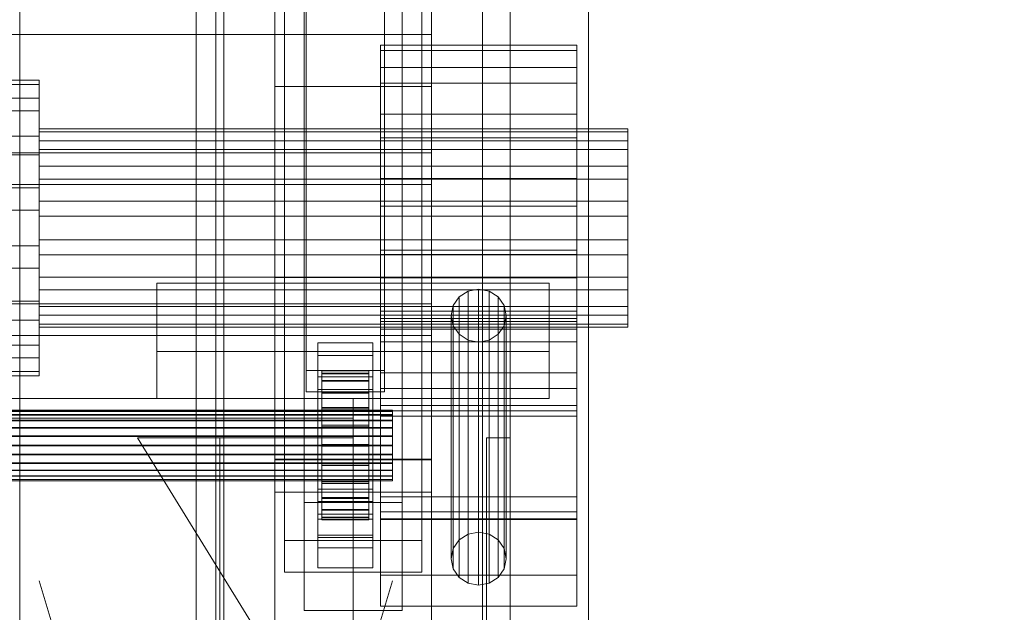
# Model space of a CAD drawing. Header units: millimetres. Extents: x -3490 to 61924, y -72580 to 6847.
# Tile 70 of 256: x 345 to 596, y -35858 to -35707. Entities that reach past the tile are written whole.
import ezdxf

# ---------------------------------------------------------------- set-up
doc = ezdxf.new("R2010")
doc.units = ezdxf.units.MM
for name, color, linetype, lineweight in [('COTAS_O', 1, 'Continuous', 0), ('COTAS_P', 1, 'Continuous', 0), ('frontal_briquetadora', 7, 'Continuous', 0), ('frontal_C01', 7, 'Continuous', 0), ('frontal_C02', 7, 'Continuous', 0)]:
    doc.layers.add(name, color=color, linetype=linetype, lineweight=lineweight)
doc.dimstyles.new('R19_100', dxfattribs={"dimtxt": 250, "dimasz": 150, "dimexe": 150, "dimexo": 80, "dimgap": 100, "dimtad": 1, "dimtih": 1, "dimtoh": 1, "dimdsep": 46, "dimcen": 0.09, "dimadec": 0, "dimazin": 0, "dimtfac": 1, "dimtdec": 4, "dimtofl": 0, "dimtmove": 0, "dimatfit": 3, "dimfxl": 1, "dimtolj": 1, "dimtzin": 0, "dimarcsym": 0})

# ---------------------------------------------------------------- blocks, each defined once
blk = doc.blocks.new('DIM_R29_63')
at = {"layer": 'COTAS_O'}
for p, q in [((-1480, -35300), (-1330, -35255)), ((490, -35300), (340, -35255)), ((-1480, -36000), (-1480, -35300)), ((-1480, -35300), (490, -35300)), ((-1480, -35300), (-1330, -35345)), ((490, -35300), (340, -35345)), ((490, -36000), (490, -35300))]:
    blk.add_line(p, q, dxfattribs=at)
blk.add_text('1970 O', height=250, dxfattribs=at).set_placement((-495, -35200))
blk = doc.blocks.new('DIM_R29_65')
at = {"layer": 'COTAS_O'}
for p, q in [((-1400, -35300), (-1250, -35255)), ((1400, -35300), (1250, -35255)), ((-1400, -36000), (-1400, -35300)), ((-1400, -35300), (1400, -35300)), ((-1400, -35300), (-1250, -35345)), ((1400, -35300), (1250, -35345)), ((1400, -36000), (1400, -35300))]:
    blk.add_line(p, q, dxfattribs=at)
blk.add_text('2800 O', height=250, dxfattribs=at).set_placement((0, -35200))
blk = doc.blocks.new('DIM_R29_66')
at = {"layer": 'COTAS_P'}
for p, q in [((-305, -34680), (395, -34680)), ((395, -34680), (350, -34830)), ((395, -36000), (395, -34680)), ((395, -34680), (440, -34830)), ((395, -36000), (350, -35850)), ((395, -36000), (440, -35850)), ((-305, -36000), (395, -36000))]:
    blk.add_line(p, q, dxfattribs=at)
blk.add_text('1320 P', height=250, rotation=90, dxfattribs=at).set_placement((295, -35340))
blk = doc.blocks.new('DIM_R29_67')
at = {"layer": 'COTAS_P'}
for p, q in [((-305, -35300), (-155, -35255)), ((345, -35300), (195, -35255)), ((-305, -36000), (-305, -35300)), ((-305, -35300), (345, -35300)), ((-305, -35300), (-155, -35345)), ((345, -35300), (195, -35345)), ((345, -36000), (345, -35300))]:
    blk.add_line(p, q, dxfattribs=at)
blk.add_text('650 P', height=250, dxfattribs=at).set_placement((20, -35200))

msp = doc.modelspace()

# ---------------------------------------------------------------- linework, layer by layer
at = {"layer": 'frontal_briquetadora'}
for q in [(490, -34940), (490, -34950)]:
    msp.add_line((490, -35980), q, dxfattribs=at)
at = {"layer": 'frontal_C01'}
for p, q in [((390, -35975), (390, -34599.343)), ((397, -35975), (397, -34599.343)), ((463, -35975), (463, -34599.343)), ((470, -35975), (470, -34599.343)), ((390, -35975), (390, -35273.382)), ((397, -35975), (397, -35273.382)), ((463, -35975), (463, -35273.382)), ((470, -35975), (470, -35273.382)), ((417.5, -35830.021), (417.5, -35348.555)), ((442.5, -35348.555), (442.5, -35830.021)), ((417.5, -35857.548), (417.5, -35376.083)), ((442.5, -35857.548), (442.5, -35376.083)), ((410, -35819.138), (410, -35616.933)), ((450, -35616.933), (450, -35819.138)), ((418, -35796.387), (418, -35644.646)), ((438, -35644.646), (438, -35796.387)), ((418, -35650.038), (418, -35801.779)), ((438, -35801.779), (438, -35650.038)), ((410, -35868.431), (410, -35666.226)), ((410, -35827.343), (410, -35666.598)), ((450, -35868.431), (450, -35666.226)), ((450, -35666.598), (450, -35827.343)), ((450, -35710.613), (450, -35672.095)), ((412.5, -35839.74), (412.5, -35681.813)), ((447.5, -35681.813), (447.5, -35839.74)), ((412.5, -35847.829), (412.5, -35689.902)), ((447.5, -35847.829), (447.5, -35689.902)), ((450, -35710.613), (450, -35702.525)), ((410, -35865.862), (410, -35705.117)), ((450, -35865.862), (450, -35705.117)), ((-450, -35710.613), (450, -35710.613)), ((437, -35719.036), (437, -35713.336)), ((437, -35713.336), (437, -35714.741)), ((487, -35713.336), (437, -35713.336)), ((437, -35714.741), (437, -35723.035)), ((487, -35714.741), (437, -35714.741)), ((487, -35714.741), (487, -35713.336)), ((487, -35713.336), (487, -35719.036)), ((487, -35723.035), (487, -35714.741)), ((437, -35730.973), (437, -35719.036)), ((487, -35719.036), (437, -35719.036)), ((487, -35719.036), (487, -35730.973)), ((350, -35722.272), (-350, -35722.272)), ((350, -35723.407), (350, -35722.272)), ((350, -35722.272), (350, -35726.88)), ((350, -35723.407), (-350, -35723.407)), ((350, -35730.113), (350, -35723.407)), ((437, -35723.035), (437, -35736.957)), ((487, -35723.035), (437, -35723.035)), ((487, -35736.957), (487, -35723.035)), ((350, -35726.88), (-350, -35726.88)), ((350, -35726.88), (350, -35736.531)), ((350, -35730.113), (-350, -35730.113)), ((350, -35741.37), (350, -35730.113)), ((437, -35747.328), (437, -35730.973)), ((487, -35730.973), (437, -35730.973)), ((487, -35730.973), (487, -35747.328)), ((350, -35737.775), (350, -35734.682)), ((350, -35734.682), (350, -35735.444)), ((500, -35734.682), (350, -35734.682)), ((500, -35735.444), (500, -35734.682)), ((500, -35734.682), (500, -35737.775)), ((350, -35736.531), (-350, -35736.531)), ((350, -35735.444), (350, -35739.945)), ((500, -35735.444), (350, -35735.444)), ((350, -35736.531), (350, -35749.755)), ((437, -35736.957), (437, -35754.387)), ((487, -35736.957), (437, -35736.957)), ((487, -35754.387), (487, -35736.957)), ((500, -35739.945), (500, -35735.444)), ((350, -35744.251), (350, -35737.775)), ((500, -35737.775), (350, -35737.775)), ((500, -35737.775), (500, -35744.251)), ((-450, -35740.847), (450, -35740.847)), ((350, -35741.37), (-350, -35741.37)), ((350, -35739.945), (350, -35747.498)), ((500, -35739.945), (350, -35739.945)), ((350, -35755.462), (350, -35741.37)), ((450, -35740.847), (450, -35748.935)), ((450, -35740.847), (450, -35779.365)), ((500, -35747.498), (500, -35739.945)), ((350, -35753.125), (350, -35744.251)), ((500, -35744.251), (350, -35744.251)), ((500, -35744.251), (500, -35753.125)), ((437, -35765.613), (437, -35747.328)), ((437, -35747.328), (487, -35747.328)), ((487, -35747.328), (487, -35765.613)), ((450, -35748.935), (-450, -35748.935)), ((-350, -35749.755), (350, -35749.755)), ((350, -35747.498), (350, -35756.955)), ((500, -35747.498), (350, -35747.498)), ((350, -35749.755), (350, -35764.538)), ((450, -35787.454), (450, -35748.935)), ((500, -35756.955), (500, -35747.498)), ((350, -35763.045), (350, -35753.125)), ((350, -35753.125), (500, -35753.125)), ((437, -35754.387), (437, -35772.672)), ((487, -35754.387), (437, -35754.387)), ((487, -35772.672), (487, -35754.387)), ((500, -35753.125), (500, -35763.045)), ((350, -35755.462), (-350, -35755.462)), ((350, -35770.245), (350, -35755.462)), ((350, -35756.955), (350, -35766.875)), ((500, -35756.955), (350, -35756.955)), ((500, -35766.875), (500, -35756.955)), ((350, -35764.538), (-350, -35764.538)), ((350, -35772.502), (350, -35763.045)), ((500, -35763.045), (350, -35763.045)), ((350, -35764.538), (350, -35778.63)), ((500, -35763.045), (500, -35772.502)), ((350, -35766.875), (350, -35775.749)), ((500, -35766.875), (350, -35766.875)), ((437, -35783.043), (437, -35765.613)), ((487, -35765.613), (437, -35765.613)), ((437, -35834.146), (437, -35766.742)), ((437, -35766.742), (487, -35766.742)), ((437, -35781.187), (437, -35766.742)), ((487, -35765.613), (487, -35783.043)), ((487, -35766.742), (487, -35834.146)), ((487, -35766.742), (487, -35781.187)), ((500, -35775.749), (500, -35766.875)), ((350, -35770.245), (-350, -35770.245)), ((350, -35783.469), (350, -35770.245)), ((350, -35780.055), (350, -35772.502)), ((500, -35772.502), (350, -35772.502)), ((500, -35772.502), (500, -35780.055)), ((380, -35791.525), (380, -35774.027)), ((380, -35774.027), (480, -35774.027)), ((380, -35803.525), (380, -35774.027)), ((437, -35772.672), (437, -35789.027)), ((487, -35772.672), (437, -35772.672)), ((480, -35774.027), (480, -35791.525)), ((480, -35774.027), (480, -35803.525)), ((487, -35789.027), (487, -35772.672)), ((350, -35775.749), (350, -35782.225)), ((500, -35775.749), (350, -35775.749)), ((459.321, -35776.114), (457.05, -35777.575)), ((462, -35775.601), (459.321, -35776.114)), ((459.321, -35838.126), (459.321, -35776.114)), ((464.679, -35776.114), (462, -35775.601)), ((462, -35837.613), (462, -35775.601)), ((466.95, -35777.575), (464.679, -35776.114)), ((464.679, -35838.126), (464.679, -35776.114)), ((500, -35782.225), (500, -35775.749)), ((450, -35779.365), (-450, -35779.365)), ((350, -35778.63), (-350, -35778.63)), ((350, -35778.63), (350, -35789.887)), ((437, -35828.562), (437, -35780.031)), ((437, -35780.031), (487, -35780.031)), ((437, -35785.809), (437, -35780.031)), ((450, -35787.454), (450, -35779.365)), ((455.533, -35779.762), (455, -35782.342)), ((457.05, -35777.575), (455.533, -35779.762)), ((455.533, -35841.774), (455.533, -35779.762)), ((457.05, -35839.587), (457.05, -35777.575)), ((468.467, -35779.762), (466.95, -35777.575)), ((466.95, -35839.587), (466.95, -35777.575)), ((469, -35782.342), (468.467, -35779.762)), ((468.467, -35841.774), (468.467, -35779.762)), ((487, -35780.031), (487, -35828.562)), ((487, -35780.031), (487, -35785.809)), ((350, -35784.556), (350, -35780.055)), ((500, -35780.055), (350, -35780.055)), ((350, -35782.225), (350, -35785.318)), ((500, -35782.225), (350, -35782.225)), ((487, -35781.187), (437, -35781.187)), ((437, -35781.187), (437, -35848.591)), ((455, -35782.342), (455.533, -35784.921)), ((455, -35844.353), (455, -35782.342)), ((468.467, -35784.921), (469, -35782.342)), ((469, -35782.342), (469, -35844.353)), ((487, -35848.591), (487, -35781.187)), ((500, -35780.055), (500, -35784.556)), ((500, -35785.318), (500, -35782.225)), ((350, -35783.469), (-350, -35783.469)), ((350, -35793.12), (350, -35783.469)), ((350, -35785.318), (350, -35784.556)), ((500, -35784.556), (350, -35784.556)), ((437, -35796.965), (437, -35783.043)), ((487, -35783.043), (437, -35783.043)), ((437, -35832.414), (437, -35783.883)), ((437, -35783.883), (487, -35783.883)), ((437, -35807.957), (437, -35783.883)), ((455.533, -35784.921), (457.05, -35787.108)), ((455.533, -35846.933), (455.533, -35784.921)), ((466.95, -35787.108), (468.467, -35784.921)), ((468.467, -35846.933), (468.467, -35784.921)), ((487, -35783.043), (487, -35796.965)), ((487, -35783.883), (487, -35832.414)), ((487, -35783.883), (487, -35807.957)), ((500, -35784.556), (500, -35785.318)), ((-450, -35787.454), (450, -35787.454)), ((500, -35785.318), (350, -35785.318)), ((487, -35785.809), (437, -35785.809)), ((437, -35785.809), (437, -35834.34)), ((457.05, -35787.108), (459.321, -35788.569)), ((457.05, -35849.12), (457.05, -35787.108)), ((464.679, -35788.569), (466.95, -35787.108)), ((466.95, -35849.12), (466.95, -35787.108)), ((487, -35834.34), (487, -35785.809)), ((350, -35789.887), (-350, -35789.887)), ((350, -35789.887), (350, -35796.593)), ((421, -35792.535), (421, -35789.3)), ((421, -35789.3), (435, -35789.3)), ((421, -35829.745), (421, -35789.3)), ((435, -35789.3), (435, -35792.535)), ((435, -35789.3), (435, -35829.745)), ((437, -35789.027), (437, -35800.964)), ((487, -35789.027), (437, -35789.027)), ((459.321, -35788.569), (462, -35789.083)), ((459.321, -35850.581), (459.321, -35788.569)), ((462, -35789.083), (464.679, -35788.569)), ((462, -35851.094), (462, -35789.083)), ((464.679, -35850.581), (464.679, -35788.569)), ((487, -35800.964), (487, -35789.027)), ((480, -35791.525), (380, -35791.525)), ((380, -35791.525), (380, -35803.525)), ((435, -35792.535), (421, -35792.535)), ((421, -35792.535), (421, -35832.98)), ((435, -35832.98), (435, -35792.535)), ((480, -35803.525), (480, -35791.525)), ((350, -35793.12), (-350, -35793.12)), ((350, -35797.728), (350, -35793.12)), ((350, -35796.593), (-350, -35796.593)), ((350, -35796.593), (350, -35797.728)), ((438, -35796.387), (418, -35796.387)), ((418, -35796.387), (418, -35801.779)), ((422, -35806.454), (422, -35796.455)), ((422, -35796.455), (422, -35797.047)), ((422, -35796.455), (434, -35796.455)), ((422, -35797.157), (422, -35796.455)), ((422, -35806.735), (422, -35797.047)), ((422, -35797.047), (422, -35798.894)), ((422, -35797.047), (434, -35797.047)), ((422, -35806.787), (422, -35797.157)), ((422, -35797.157), (434, -35797.157)), ((422, -35799.107), (422, -35797.157)), ((434, -35797.047), (434, -35796.455)), ((434, -35796.455), (434, -35806.454)), ((434, -35796.455), (434, -35797.157)), ((434, -35798.894), (434, -35797.047)), ((434, -35797.047), (434, -35806.735)), ((434, -35797.157), (434, -35806.787)), ((434, -35797.157), (434, -35799.107)), ((437, -35805.259), (437, -35796.965)), ((487, -35796.965), (437, -35796.965)), ((438, -35801.779), (438, -35796.387)), ((487, -35796.965), (487, -35805.259)), ((350, -35797.728), (-350, -35797.728)), ((421, -35801.163), (421, -35797.928)), ((421, -35797.928), (435, -35797.928)), ((421, -35838.372), (421, -35797.928)), ((422, -35807.61), (422, -35798.894)), ((422, -35798.894), (422, -35801.869)), ((422, -35798.894), (434, -35798.894)), ((422, -35807.71), (422, -35799.107)), ((422, -35799.107), (434, -35799.107)), ((422, -35802.17), (422, -35799.107)), ((434, -35801.869), (434, -35798.894)), ((434, -35798.894), (434, -35807.61)), ((434, -35799.107), (434, -35807.71)), ((434, -35799.107), (434, -35802.17)), ((435, -35797.928), (435, -35801.163)), ((435, -35797.928), (435, -35838.372)), ((418, -35801.779), (438, -35801.779)), ((435, -35801.163), (421, -35801.163)), ((421, -35801.163), (421, -35841.608)), ((422, -35809.019), (422, -35801.869)), ((422, -35801.869), (422, -35805.77)), ((422, -35801.869), (434, -35801.869)), ((422, -35809.161), (422, -35802.17)), ((422, -35802.17), (434, -35802.17)), ((422, -35806.139), (422, -35802.17)), ((434, -35805.77), (434, -35801.869)), ((434, -35801.869), (434, -35809.019)), ((434, -35802.17), (434, -35809.161)), ((434, -35802.17), (434, -35806.139)), ((435, -35841.608), (435, -35801.163)), ((437, -35800.964), (437, -35806.664)), ((487, -35800.964), (437, -35800.964)), ((487, -35806.664), (487, -35800.964)), ((430, -35803.525), (-430, -35803.525)), ((380, -35803.525), (480, -35803.525)), ((430, -35803.525), (430, -35808.525)), ((-440, -35806.454), (440, -35806.454)), ((-440, -35806.735), (440, -35806.735)), ((-440, -35806.787), (440, -35806.787)), ((-440, -35807.61), (440, -35807.61)), ((422, -35810.867), (422, -35805.77)), ((422, -35805.77), (422, -35810.331)), ((422, -35805.77), (434, -35805.77)), ((422, -35811.041), (422, -35806.139)), ((422, -35806.139), (434, -35806.139)), ((422, -35810.742), (422, -35806.139)), ((422, -35806.735), (422, -35806.454)), ((434, -35806.454), (422, -35806.454)), ((422, -35806.454), (422, -35806.787)), ((422, -35807.61), (422, -35806.735)), ((434, -35806.735), (422, -35806.735)), ((434, -35806.787), (422, -35806.787)), ((422, -35806.787), (422, -35807.71)), ((422, -35809.019), (422, -35807.61)), ((434, -35807.61), (422, -35807.61)), ((434, -35810.331), (434, -35805.77)), ((434, -35805.77), (434, -35810.867)), ((434, -35806.139), (434, -35811.041)), ((434, -35806.139), (434, -35810.742)), ((434, -35806.454), (434, -35806.735)), ((434, -35806.787), (434, -35806.454)), ((434, -35806.735), (434, -35807.61)), ((434, -35807.71), (434, -35806.787)), ((434, -35807.61), (434, -35809.019)), ((437, -35806.664), (437, -35805.259)), ((487, -35805.259), (437, -35805.259)), ((487, -35806.664), (437, -35806.664)), ((440, -35806.735), (440, -35806.454)), ((440, -35806.454), (440, -35806.787)), ((440, -35807.61), (440, -35806.735)), ((440, -35806.787), (440, -35807.71)), ((440, -35809.019), (440, -35807.61)), ((487, -35805.259), (487, -35806.664)), ((-440, -35807.71), (440, -35807.71)), ((-440, -35809.019), (440, -35809.019)), ((-440, -35809.161), (440, -35809.161)), ((430, -35808.525), (-430, -35808.525)), ((434, -35807.71), (422, -35807.71)), ((422, -35807.71), (422, -35809.161)), ((422, -35810.867), (422, -35809.019)), ((434, -35809.019), (422, -35809.019)), ((434, -35809.161), (422, -35809.161)), ((422, -35809.161), (422, -35811.041)), ((430, -35808.525), (430, -35858.525)), ((434, -35809.161), (434, -35807.71)), ((434, -35809.019), (434, -35810.867)), ((434, -35811.041), (434, -35809.161)), ((487, -35807.957), (437, -35807.957)), ((437, -35807.957), (437, -35856.488)), ((440, -35807.71), (440, -35809.161)), ((440, -35810.867), (440, -35809.019)), ((440, -35809.161), (440, -35811.041)), ((487, -35856.488), (487, -35807.957)), ((-440, -35810.867), (440, -35810.867)), ((-440, -35811.041), (440, -35811.041)), ((422, -35810.331), (422, -35813.027)), ((434, -35810.331), (422, -35810.331)), ((422, -35810.331), (422, -35815.241)), ((422, -35813.222), (422, -35810.742)), ((422, -35810.742), (434, -35810.742)), ((422, -35815.666), (422, -35810.742)), ((422, -35813.027), (422, -35810.867)), ((434, -35810.867), (422, -35810.867)), ((434, -35811.041), (422, -35811.041)), ((422, -35811.041), (422, -35813.222)), ((434, -35813.027), (434, -35810.331)), ((434, -35815.241), (434, -35810.331)), ((434, -35810.742), (434, -35813.222)), ((434, -35810.742), (434, -35815.666)), ((434, -35810.867), (434, -35813.027)), ((434, -35813.222), (434, -35811.041)), ((440, -35813.027), (440, -35810.867)), ((440, -35811.041), (440, -35813.222)), ((440, -35813.027), (-440, -35813.027)), ((-440, -35813.222), (440, -35813.222)), ((430, -35902.568), (375, -35813.525)), ((375, -35813.525), (430, -35813.525)), ((390, -35902.568), (390, -35813.525)), ((390, -35813.525), (396, -35813.525)), ((396, -35902.568), (396, -35813.525)), ((422, -35813.027), (434, -35813.027)), ((422, -35815.353), (422, -35813.027)), ((434, -35813.222), (422, -35813.222)), ((422, -35813.222), (422, -35815.554)), ((430, -35813.525), (430, -35902.568)), ((434, -35813.027), (434, -35815.353)), ((434, -35815.554), (434, -35813.222)), ((440, -35815.353), (440, -35813.027)), ((440, -35813.222), (440, -35815.554)), ((464, -35902.568), (464, -35813.525)), ((464, -35813.525), (470, -35813.525)), ((470, -35902.568), (470, -35813.525)), ((-440, -35815.353), (440, -35815.353)), ((-440, -35815.554), (440, -35815.554)), ((-440, -35817.686), (440, -35817.686)), ((422, -35815.353), (422, -35815.241)), ((422, -35815.241), (422, -35820.166)), ((422, -35815.241), (434, -35815.241)), ((422, -35817.686), (422, -35815.353)), ((434, -35815.353), (422, -35815.353)), ((422, -35815.554), (422, -35815.666)), ((434, -35815.554), (422, -35815.554)), ((422, -35815.554), (422, -35817.88)), ((422, -35815.666), (434, -35815.666)), ((422, -35820.576), (422, -35815.666)), ((422, -35819.866), (422, -35817.686)), ((422, -35817.686), (422, -35820.166)), ((434, -35817.686), (422, -35817.686)), ((434, -35820.166), (434, -35815.241)), ((434, -35815.241), (434, -35815.353)), ((434, -35815.353), (434, -35817.686)), ((434, -35815.666), (434, -35815.554)), ((434, -35817.88), (434, -35815.554)), ((434, -35815.666), (434, -35820.576)), ((434, -35820.166), (434, -35817.686)), ((434, -35817.686), (434, -35819.866)), ((440, -35817.686), (440, -35815.353)), ((440, -35815.554), (440, -35817.88)), ((440, -35819.866), (440, -35817.686)), ((-440, -35817.88), (440, -35817.88)), ((-440, -35819.866), (440, -35819.866)), ((-440, -35820.041), (440, -35820.041)), ((450, -35819.005), (410, -35819.005)), ((410, -35819.005), (410, -35868.564)), ((410, -35898.861), (410, -35819.005)), ((410, -35868.431), (410, -35819.138)), ((410, -35819.138), (450, -35819.138)), ((422, -35817.88), (422, -35820.576)), ((434, -35817.88), (422, -35817.88)), ((422, -35817.88), (422, -35820.041)), ((422, -35821.746), (422, -35819.866)), ((422, -35819.866), (422, -35824.769)), ((434, -35819.866), (422, -35819.866)), ((422, -35820.041), (422, -35825.137)), ((434, -35820.041), (422, -35820.041)), ((422, -35820.041), (422, -35821.889)), ((422, -35820.166), (422, -35824.769)), ((422, -35820.166), (434, -35820.166)), ((434, -35820.576), (434, -35817.88)), ((434, -35820.041), (434, -35817.88)), ((434, -35824.769), (434, -35819.866)), ((434, -35819.866), (434, -35821.746)), ((434, -35825.137), (434, -35820.041)), ((434, -35821.889), (434, -35820.041)), ((434, -35824.769), (434, -35820.166)), ((440, -35817.88), (440, -35820.041)), ((440, -35821.746), (440, -35819.866)), ((440, -35820.041), (440, -35821.889)), ((450, -35868.564), (450, -35819.005)), ((450, -35819.005), (450, -35898.861)), ((450, -35819.138), (450, -35868.431)), ((-440, -35821.746), (440, -35821.746)), ((-440, -35821.889), (440, -35821.889)), ((422, -35820.576), (434, -35820.576)), ((422, -35825.137), (422, -35820.576)), ((422, -35823.197), (422, -35821.746)), ((422, -35821.746), (422, -35828.738)), ((434, -35821.746), (422, -35821.746)), ((422, -35821.889), (422, -35829.038)), ((434, -35821.889), (422, -35821.889)), ((422, -35821.889), (422, -35823.298)), ((434, -35820.576), (434, -35825.137)), ((434, -35828.738), (434, -35821.746)), ((434, -35821.746), (434, -35823.197)), ((434, -35829.038), (434, -35821.889)), ((434, -35823.298), (434, -35821.889)), ((440, -35823.197), (440, -35821.746)), ((440, -35821.889), (440, -35823.298)), ((-440, -35823.197), (440, -35823.197)), ((-440, -35823.298), (440, -35823.298)), ((-440, -35824.12), (440, -35824.12)), ((-440, -35824.173), (440, -35824.173)), ((-440, -35824.453), (440, -35824.453)), ((422, -35824.12), (422, -35823.197)), ((422, -35823.197), (422, -35831.801)), ((434, -35823.197), (422, -35823.197)), ((422, -35823.298), (422, -35832.014)), ((434, -35823.298), (422, -35823.298)), ((422, -35823.298), (422, -35824.173)), ((422, -35824.453), (422, -35824.12)), ((422, -35824.12), (422, -35833.75)), ((434, -35824.12), (422, -35824.12)), ((422, -35824.173), (422, -35833.86)), ((434, -35824.173), (422, -35824.173)), ((422, -35824.173), (422, -35824.453)), ((422, -35824.453), (422, -35834.453)), ((434, -35824.453), (422, -35824.453)), ((422, -35824.769), (422, -35828.738)), ((422, -35824.769), (434, -35824.769)), ((422, -35825.137), (434, -35825.137)), ((422, -35829.038), (422, -35825.137)), ((434, -35831.801), (434, -35823.197)), ((434, -35823.197), (434, -35824.12)), ((434, -35832.014), (434, -35823.298)), ((434, -35824.173), (434, -35823.298)), ((434, -35833.75), (434, -35824.12)), ((434, -35824.12), (434, -35824.453)), ((434, -35833.86), (434, -35824.173)), ((434, -35824.453), (434, -35824.173)), ((434, -35834.453), (434, -35824.453)), ((434, -35828.738), (434, -35824.769)), ((434, -35825.137), (434, -35829.038)), ((440, -35824.12), (440, -35823.197)), ((440, -35823.298), (440, -35824.173)), ((440, -35824.453), (440, -35824.12)), ((440, -35824.173), (440, -35824.453)), ((410, -35865.862), (410, -35827.343)), ((410, -35827.343), (450, -35827.343)), ((421, -35838.988), (421, -35826.586)), ((421, -35826.586), (435, -35826.586)), ((421, -35834.29), (421, -35826.586)), ((435, -35826.586), (435, -35838.988)), ((435, -35826.586), (435, -35834.29)), ((450, -35827.343), (450, -35865.862)), ((417.5, -35857.548), (417.5, -35830.021)), ((417.5, -35830.021), (442.5, -35830.021)), ((435, -35829.745), (421, -35829.745)), ((421, -35829.745), (421, -35832.98)), ((422, -35828.738), (422, -35831.801)), ((422, -35828.738), (434, -35828.738)), ((422, -35829.038), (434, -35829.038)), ((422, -35832.014), (422, -35829.038)), ((434, -35831.801), (434, -35828.738)), ((434, -35829.038), (434, -35832.014)), ((435, -35832.98), (435, -35829.745)), ((487, -35828.562), (437, -35828.562)), ((437, -35828.562), (437, -35834.34)), ((442.5, -35830.021), (442.5, -35857.548)), ((487, -35834.34), (487, -35828.562)), ((422, -35831.801), (422, -35833.75)), ((422, -35831.801), (434, -35831.801)), ((422, -35832.014), (434, -35832.014)), ((422, -35833.86), (422, -35832.014)), ((434, -35833.75), (434, -35831.801)), ((434, -35832.014), (434, -35833.86)), ((487, -35832.414), (437, -35832.414)), ((437, -35832.414), (437, -35856.488)), ((487, -35856.488), (487, -35832.414)), ((421, -35832.98), (435, -35832.98)), ((435, -35834.29), (421, -35834.29)), ((421, -35834.29), (421, -35846.692)), ((422, -35833.75), (422, -35834.453)), ((422, -35833.75), (434, -35833.75)), ((422, -35833.86), (434, -35833.86)), ((422, -35834.453), (422, -35833.86)), ((422, -35834.453), (434, -35834.453)), ((434, -35834.453), (434, -35833.75)), ((434, -35833.86), (434, -35834.453)), ((435, -35846.692), (435, -35834.29)), ((487, -35834.146), (437, -35834.146)), ((437, -35834.146), (437, -35848.591)), ((437, -35834.34), (487, -35834.34)), ((487, -35848.591), (487, -35834.146)), ((459.321, -35838.126), (462, -35837.613)), ((462, -35837.613), (464.679, -35838.126)), ((447.5, -35839.74), (412.5, -35839.74)), ((412.5, -35839.74), (412.5, -35847.829)), ((435, -35838.372), (421, -35838.372)), ((421, -35838.372), (421, -35841.608)), ((435, -35838.988), (421, -35838.988)), ((421, -35838.988), (421, -35846.692)), ((435, -35841.608), (435, -35838.372)), ((435, -35846.692), (435, -35838.988)), ((447.5, -35847.829), (447.5, -35839.74)), ((455.533, -35841.774), (457.05, -35839.587)), ((457.05, -35839.587), (459.321, -35838.126)), ((464.679, -35838.126), (466.95, -35839.587)), ((466.95, -35839.587), (468.467, -35841.774)), ((421, -35841.608), (435, -35841.608)), ((455, -35844.353), (455.533, -35841.774)), ((468.467, -35841.774), (469, -35844.353)), ((455.533, -35846.933), (455, -35844.353)), ((469, -35844.353), (468.467, -35846.933)), ((421, -35846.692), (435, -35846.692)), ((457.05, -35849.12), (455.533, -35846.933)), ((468.467, -35846.933), (466.95, -35849.12)), ((412.5, -35847.829), (447.5, -35847.829)), ((437, -35848.591), (487, -35848.591)), ((459.321, -35850.581), (457.05, -35849.12)), ((466.95, -35849.12), (464.679, -35850.581)), ((462, -35851.094), (459.321, -35850.581)), ((464.679, -35850.581), (462, -35851.094)), ((442.5, -35857.548), (417.5, -35857.548)), ((437, -35856.488), (487, -35856.488))]:
    msp.add_line(p, q, dxfattribs=at)
at = {"layer": 'frontal_C02'}
for p, q in [((390, -35975), (390, -33530.372)), ((397, -35975), (397, -33530.372)), ((463, -35975), (463, -33530.372)), ((470, -35975), (470, -33530.372)), ((390, -35975), (390, -34035.57)), ((397, -35975), (397, -34035.57)), ((463, -35975), (463, -34035.57)), ((470, -35975), (470, -34035.57)), ((390, -35975), (390, -34840.309)), ((397, -35975), (397, -34840.309)), ((463, -35975), (463, -34840.309)), ((470, -35975), (470, -34840.309)), ((410, -35723.904), (410, -35588.205)), ((450, -35588.205), (450, -35723.904)), ((390, -35975), (390, -35605.585)), ((397, -35975), (397, -35605.585)), ((463, -35975), (463, -35605.585)), ((470, -35975), (470, -35605.585)), ((410, -35772.598), (410, -35636.9)), ((450, -35772.598), (450, -35636.9)), ((450, -35710.645), (450, -35677.236)), ((450, -35710.645), (450, -35698.723)), ((-450, -35710.645), (450, -35710.645)), ((410, -35772.598), (410, -35723.904)), ((410, -35723.904), (450, -35723.904)), ((450, -35723.904), (450, -35772.598)), ((450, -35772.598), (410, -35772.598))]:
    msp.add_line(p, q, dxfattribs=at)

# ---------------------------------------------------------------- dimensions: what is measured, and where the dimension line sits
at = {"layer": 'COTAS_O'}
for p1, p2, picture, middle in [((-1480, -36000), (490, -36000), 'DIM_R29_63', (-495, -35300)), ((-1400, -36000), (1400, -36000), 'DIM_R29_65', (0, -35300))]:
    dim = msp.add_aligned_dim(p1=p1, p2=p2, distance=700, text='<> O', dimstyle='R19_100', dxfattribs=at)
    dim.commit()
    dim.dimension.update_dxf_attribs({"geometry": picture, "text_midpoint": middle})
at = {"layer": 'COTAS_P'}
for p2, distance, picture, middle in [((-305, -34680), -700, 'DIM_R29_66', (395, -35340)), ((345, -36000), 700, 'DIM_R29_67', (20, -35300))]:
    dim = msp.add_aligned_dim(p1=(-305, -36000), p2=p2, distance=distance, text='<> P', dimstyle='R19_100', dxfattribs=at)
    dim.commit()
    dim.dimension.update_dxf_attribs({"geometry": picture, "text_midpoint": middle})

doc.saveas('drawing.dxf')
